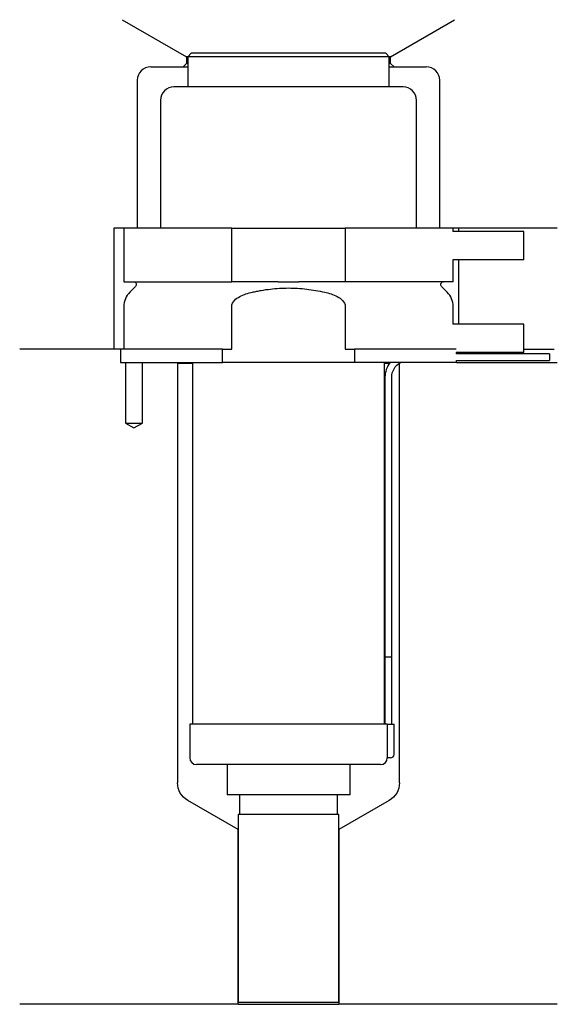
# Model space of a CAD drawing. Header units: millimetres. Extents: x 32 to 112, y 235 to 382.
import ezdxf

# ---------------------------------------------------------------- set-up
doc = ezdxf.new("R2010")
doc.units = ezdxf.units.MM
for name, color, linetype in [('201', 7, 'Continuous'), ('30', 7, 'Continuous'), ('32', 7, 'Continuous')]:
    doc.layers.add(name, color=color, linetype=linetype)

msp = doc.modelspace()

# ---------------------------------------------------------------- linework, layer by layer
at = {"layer": '201', "color": 113}
for p, q in [((47.48, 381.9), (57.01, 376.4)), ((87.41, 376.4), (96.93, 381.9)), ((57.01, 375.4), (56.51, 374.9)), ((57.01, 376.4), (57.01, 375.4)), ((57.21, 376.4), (57.01, 376.4)), ((57.21, 375.4), (57.01, 375.4)), ((87.41, 376.4), (87.21, 376.4)), ((87.41, 375.4), (87.21, 375.4)), ((87.41, 375.4), (87.41, 376.4)), ((87.91, 374.9), (87.41, 375.4)), ((51.71, 374.9), (56.51, 374.9)), ((56.51, 374.9), (57.21, 374.9)), ((87.21, 374.9), (87.91, 374.9)), ((87.91, 374.9), (92.71, 374.9)), ((49.71, 372.9), (49.71, 350.9)), ((94.71, 350.9), (94.71, 372.9)), ((46.21, 350.9), (46.21, 332.9)), ((47.71, 350.9), (46.21, 350.9)), ((112.21, 350.9), (96.71, 350.9)), ((97.51, 350.9), (97.51, 350.4)), ((97.51, 346.2), (97.51, 336.6)), ((46.21, 332.9), (32.21, 332.9)), ((47.21, 332.9), (32.21, 332.9)), ((47.21, 332.9), (47.21, 330.9)), ((107.21, 332.9), (111.76, 332.9)), ((107.21, 332.9), (111.76, 332.9)), ((47.96, 330.9), (47.96, 321.9)), ((50.46, 321.9), (50.46, 330.9)), ((55.61, 330.9), (55.71, 330.8)), ((55.71, 330.8), (55.71, 268.36)), ((55.71, 330.8), (57.91, 330.8)), ((86.51, 330.8), (87.26, 330.8)), ((88.7, 330.8), (88.71, 330.8)), ((88.71, 330.8), (88.72, 330.81)), ((88.71, 268.36), (88.71, 330.8)), ((97.21, 330.9), (112.21, 330.9)), ((47.96, 321.9), (49.21, 321.18)), ((49.21, 321.18), (50.46, 321.9)), ((64.71, 261.43), (57.21, 265.76)), ((87.21, 265.76), (79.71, 261.43)), ((64.71, 235.43), (64.71, 261.43)), ((79.71, 261.43), (79.71, 235.43)), ((64.71, 235.43), (32.21, 235.43)), ((64.71, 235.43), (79.71, 235.43)), ((112.21, 235.43), (79.71, 235.43))]:
    msp.add_line(p, q, dxfattribs=at)
for centre, start, end in [((51.71, 372.9), 90, 180), ((92.71, 372.9), 0, 90)]:
    msp.add_arc(centre, 2, start, end, dxfattribs=at)
at = {"layer": '201', "color": 113, "extrusion": (0, 0, -1)}
for centre, start, end in [((-58.71, 268.36), -60, 0), ((-85.71, 268.36), 180, 240)]:
    msp.add_arc(centre, 3, start, end, dxfattribs=at)
at = {"layer": '30', "color": 113}
for p, q in [((57.71, 376.9), (57.21, 376.4)), ((86.71, 376.9), (57.71, 376.9)), ((87.21, 376.4), (86.71, 376.9)), ((57.21, 376.4), (57.21, 371.9)), ((87.21, 376.4), (57.21, 376.4)), ((87.21, 371.9), (87.21, 376.4)), ((89.26, 371.9), (55.16, 371.9)), ((53.16, 369.9), (53.16, 350.9)), ((91.26, 350.9), (91.26, 369.9)), ((47.71, 350.9), (47.71, 342.9)), ((63.77, 350.9), (47.71, 350.9)), ((63.77, 342.9), (63.77, 350.9)), ((63.77, 350.9), (80.65, 350.9)), ((80.65, 350.9), (80.65, 342.9)), ((96.71, 350.9), (80.65, 350.9)), ((96.71, 350.4), (96.71, 350.9)), ((96.71, 342.9), (96.71, 346.2)), ((47.71, 342.9), (63.77, 342.9)), ((70.69, 342.9), (63.77, 342.9)), ((80.65, 342.9), (73.73, 342.9)), ((96.71, 342.9), (80.65, 342.9)), ((49.44, 342.22), (48.59, 341.37)), ((95.83, 341.37), (94.98, 342.22)), ((47.71, 339.24), (47.71, 332.9)), ((63.77, 332.9), (63.77, 339.24)), ((80.65, 339.24), (80.65, 332.9)), ((96.71, 336.6), (96.71, 339.24)), ((47.21, 332.9), (47.21, 330.9)), ((62.41, 332.9), (47.21, 332.9)), ((62.41, 332.9), (63.77, 332.9)), ((62.41, 330.9), (62.41, 332.9)), ((80.65, 332.9), (82.01, 332.9)), ((97.18, 332.9), (82.01, 332.9)), ((82.01, 332.9), (82.01, 330.9)), ((97.21, 332.2), (97.21, 332.4)), ((111.06, 332.2), (97.21, 332.2)), ((97.21, 330.9), (97.21, 331.2)), ((97.21, 331.2), (111.06, 331.2)), ((111.06, 332.2), (111.06, 331.2)), ((47.21, 330.9), (62.41, 330.9)), ((47.96, 330.9), (47.96, 321.9)), ((50.46, 321.9), (50.46, 330.9)), ((57.91, 330.9), (57.91, 277.1)), ((82.01, 330.9), (62.41, 330.9)), ((97.21, 330.9), (82.01, 330.9)), ((86.51, 277.1), (86.51, 330.9)), ((86.56, 328.7), (86.56, 287.1)), ((87.56, 287.1), (87.56, 328.7)), ((47.96, 321.9), (50.46, 321.9)), ((86.56, 287.1), (87.56, 287.1)), ((86.56, 287.1), (86.56, 277.1)), ((86.56, 287.1), (87.56, 287.1)), ((87.56, 277.1), (87.56, 287.1)), ((86.88, 277.1), (57.51, 277.1)), ((57.51, 277.1), (57.51, 272.1)), ((86.88, 277.1), (86.88, 272.6)), ((86.88, 277.1), (87.91, 277.1)), ((87.91, 272.6), (87.91, 277.1)), ((85.91, 271.1), (58.51, 271.1)), ((63.06, 271.1), (63.06, 266.58)), ((81.36, 266.58), (81.36, 271.1)), ((87.41, 272.1), (86.9, 272.1)), ((81.36, 266.58), (63.06, 266.58)), ((64.9, 266.58), (64.9, 263.68)), ((79.51, 263.68), (79.51, 266.58)), ((64.71, 263.68), (64.71, 235.68)), ((79.71, 263.68), (64.71, 263.68)), ((79.71, 235.68), (79.71, 263.68)), ((79.71, 235.68), (64.71, 235.68))]:
    msp.add_line(p, q, dxfattribs=at)
for centre, radius, start, end in [((55.16, 369.9), 2, 90, 180), ((89.26, 369.9), 2, 0, 90), ((50.71, 339.24), 3, 135, 180), ((93.71, 339.24), 3, 0, 45), ((90.06, 328.7), 3.5, 141.0539, 180), ((87.41, 272.6), 0.5, -90, 0), ((58.51, 272.1), 1, 180, 270), ((85.91, 272.1), 1, -90, 0)]:
    msp.add_arc(centre, radius, start, end, dxfattribs=at)
at = {"layer": '30', "color": 113, "extrusion": (0, 0, -1)}
for centre, radius, start, end in [((-49.16, 342.5), 0.4, 90, 225), ((-95.26, 342.5), 0.4, -45, 90), ((-90.06, 328.7), 2.5, 0, 61.6416)]:
    msp.add_arc(centre, radius, start, end, dxfattribs=at)
at = {"layer": '30', "color": 113}
for points, knots in [([(70.69, 342.9), (71.19, 342.9), (71.69, 342.9), (72.23, 342.9), (72.26, 342.9), (72.32, 342.9), (72.42, 342.9), (72.64, 342.9), (72.83, 342.9), (73.22, 342.9), (73.47, 342.9), (73.73, 342.9)], [0, 0, 0, 0, 0.5, 0.5, 0.53125, 0.53125, 0.5625, 0.625, 0.75, 0.75, 1, 1, 1, 1]), ([(63.77, 339.24), (63.77, 339.58), (63.94, 339.89), (64.39, 340.38), (64.67, 340.56), (65.55, 341.03), (66.19, 341.22), (66.83, 341.37)], [0, 0, 0, 0, 0.25, 0.25, 0.5, 0.5, 1, 1, 1, 1]), ([(66.83, 341.37), (67.05, 341.42), (67.27, 341.46), (67.72, 341.55), (67.94, 341.59), (68.61, 341.71), (69.06, 341.78), (70.4, 341.93), (71.3, 341.99), (72.66, 341.99), (73.11, 341.97), (74.01, 341.92), (74.47, 341.88), (75.82, 341.72), (76.71, 341.57), (77.59, 341.37)], [0, 0, 0, 0, 0.0625, 0.0625, 0.125, 0.125, 0.25, 0.25, 0.5, 0.5, 0.625, 0.625, 0.75, 0.75, 1, 1, 1, 1]), ([(77.59, 341.37), (78.23, 341.22), (78.87, 341.03), (79.75, 340.56), (80.03, 340.37), (80.48, 339.89), (80.65, 339.58), (80.65, 339.24)], [0, 0, 0, 0, 0.5, 0.5, 0.75, 0.75, 1, 1, 1, 1]), ([(86.88, 272.6), (86.88, 272.55), (86.88, 272.49), (86.89, 272.39), (86.89, 272.34), (86.89, 272.25), (86.89, 272.21), (86.9, 272.15), (86.9, 272.13), (86.9, 272.12), (86.9, 272.11), (86.9, 272.1)], [0, 0, 0, 0, 0.20806, 0.20806, 0.416347, 0.416347, 0.62495, 0.62495, 0.835236, 0.835236, 1, 1, 1, 1])]:
    msp.add_open_spline(points, degree=3, knots=knots, dxfattribs=at)
at = {"layer": '32', "color": 113}
for p, q in [((107.21, 350.4), (96.68, 350.4)), ((107.21, 346.2), (107.21, 350.4)), ((107.21, 346.2), (96.68, 346.2)), ((107.21, 336.6), (96.68, 336.6)), ((107.21, 332.4), (107.21, 336.6)), ((107.21, 332.4), (97.18, 332.4))]:
    msp.add_line(p, q, dxfattribs=at)

doc.saveas('drawing.dxf')
